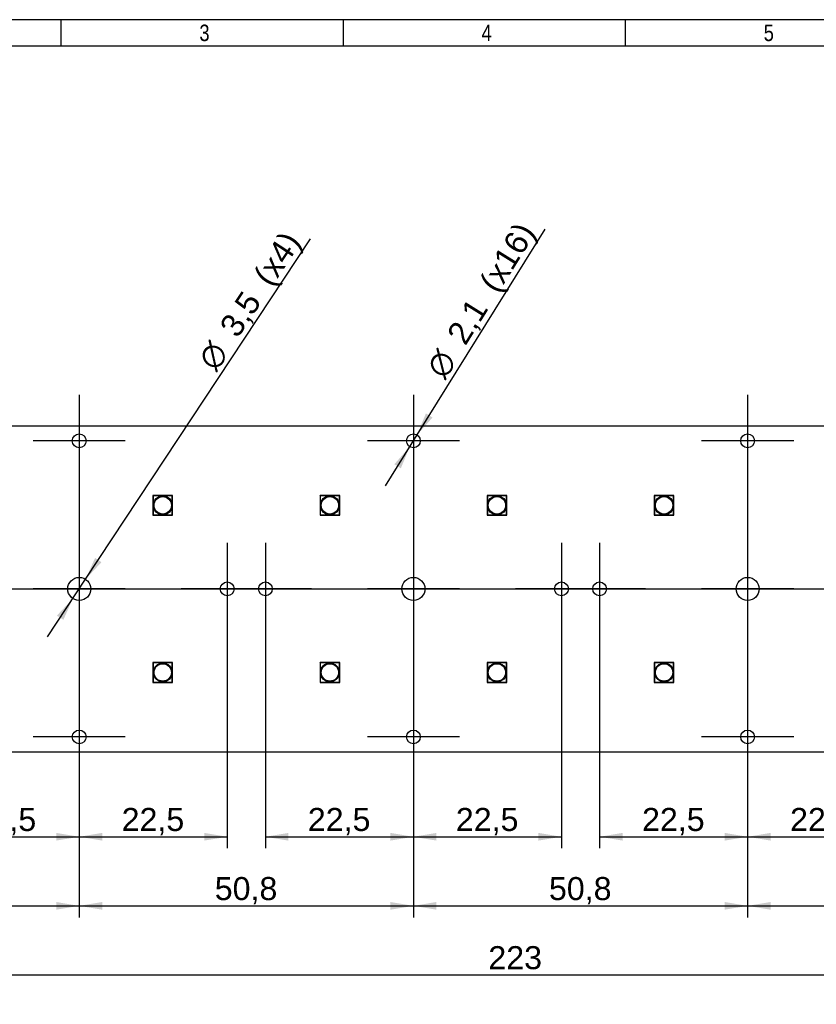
# Model space of a CAD drawing. Header units: millimetres. Extents: x 16 to 406, y 14 to 285.
# Tile 3 of 6: x 99 to 220, y 135 to 285. Entities that reach past the tile are written whole.
import ezdxf
from ezdxf.enums import TextEntityAlignment as Align
from ezdxf.lldxf.tags import DXFTag

# ---------------------------------------------------------------- set-up
doc = ezdxf.new("R2010")
doc.units = ezdxf.units.MM
for name, color, linetype in [('10', 7, 'Continuous'), ('Default', 7, 'Continuous'), ('RECLED_224X50MM_', 7, 'Continuous')]:
    doc.layers.add(name, color=color, linetype=linetype)
doc.styles.add('SEACAD_Arial', font='arial.ttf')
doc.styles.add('SEACAD_Solid_Edge_ANSI1_Symbols', font='semeca1.ttf')
tags = doc.linetypes.add('CENTER2', pattern=[28.575, 19.05, -3.175, 3.175, -3.175]).pattern_tags.tags
tags[10:11] = [DXFTag(74, 4), DXFTag(75, 0), DXFTag(340, '0'), DXFTag(46, 0.0), DXFTag(50, 0.0), DXFTag(44, 0.0), DXFTag(45, 0.0)]
tags[8:9] = [DXFTag(74, 4), DXFTag(75, 0), DXFTag(340, '0'), DXFTag(46, 0.0), DXFTag(50, 0.0), DXFTag(44, 0.0), DXFTag(45, 0.0)]
tags[6:7] = [DXFTag(74, 4), DXFTag(75, 0), DXFTag(340, '0'), DXFTag(46, 0.0), DXFTag(50, 0.0), DXFTag(44, 0.0), DXFTag(45, 0.0)]
tags[4:5] = [DXFTag(74, 4), DXFTag(75, 0), DXFTag(340, '0'), DXFTag(46, 0.0), DXFTag(50, 0.0), DXFTag(44, 0.0), DXFTag(45, 0.0)]
doc.dimstyles.new('ISO', dxfattribs={"dimtxt": 3.5, "dimasz": 3.5, "dimexe": 1.75, "dimexo": 0, "dimgap": 0.875, "dimtad": 1, "dimtxsty": 'SEACAD_Arial', "dimblk1": '_SE_FILLED', "dimblk2": '_SE_FILLED', "dimsah": 1, "dimcen": 1.75, "dimadec": 0, "dimazin": 0, "dimtfac": 0.5, "dimtdec": 3, "dimtmove": 0, "dimatfit": 3, "dimfxl": 1, "dimarcsym": 0})

# ---------------------------------------------------------------- blocks, each defined once
blk = doc.blocks.new('SEANNOT_GROUP1')
at = {"layer": 'Default', "color": 7, "linetype": 'CENTER2'}
for p, q in [((209.78, 227.58), (209.78, 213.58)), ((216.78, 220.58), (202.78, 220.58))]:
    blk.add_line(p, q, dxfattribs=at)
blk = doc.blocks.new('SEANNOT_GROUP2')
at = {"layer": 'Default', "color": 7, "linetype": 'CENTER2'}
for p, q in [((158.98, 227.58), (158.98, 213.58)), ((165.98, 220.58), (151.98, 220.58))]:
    blk.add_line(p, q, dxfattribs=at)
blk = doc.blocks.new('SEANNOT_GROUP3')
at = {"layer": 'Default', "color": 7, "linetype": 'CENTER2'}
for p, q in [((108.18, 227.58), (108.18, 213.58)), ((115.18, 220.58), (101.18, 220.58))]:
    blk.add_line(p, q, dxfattribs=at)
blk = doc.blocks.new('SEANNOT_GROUP5')
at = {"layer": 'Default', "color": 7, "linetype": 'CENTER2'}
for p, q in [((108.18, 205.08), (108.18, 191.08)), ((115.18, 198.08), (101.18, 198.08))]:
    blk.add_line(p, q, dxfattribs=at)
blk = doc.blocks.new('SEANNOT_GROUP6')
at = {"layer": 'Default', "color": 7, "linetype": 'CENTER2'}
for p, q in [((130.68, 205.08), (130.68, 191.08)), ((137.68, 198.08), (123.68, 198.08))]:
    blk.add_line(p, q, dxfattribs=at)
blk = doc.blocks.new('SEANNOT_GROUP7')
at = {"layer": 'Default', "color": 7, "linetype": 'CENTER2'}
for p, q in [((136.48, 205.08), (136.48, 191.08)), ((143.48, 198.08), (129.48, 198.08))]:
    blk.add_line(p, q, dxfattribs=at)
blk = doc.blocks.new('SEANNOT_GROUP8')
at = {"layer": 'Default', "color": 7, "linetype": 'CENTER2'}
for p, q in [((158.98, 205.08), (158.98, 191.08)), ((165.98, 198.08), (151.98, 198.08))]:
    blk.add_line(p, q, dxfattribs=at)
blk = doc.blocks.new('SEANNOT_GROUP9')
at = {"layer": 'Default', "color": 7, "linetype": 'CENTER2'}
for p, q in [((181.48, 205.08), (181.48, 191.08)), ((188.48, 198.08), (174.48, 198.08))]:
    blk.add_line(p, q, dxfattribs=at)
blk = doc.blocks.new('SEANNOT_GROUP10')
at = {"layer": 'Default', "color": 7, "linetype": 'CENTER2'}
for p, q in [((187.28, 205.08), (187.28, 191.08)), ((194.28, 198.08), (180.28, 198.08))]:
    blk.add_line(p, q, dxfattribs=at)
blk = doc.blocks.new('SEANNOT_GROUP11')
at = {"layer": 'Default', "color": 7, "linetype": 'CENTER2'}
for p, q in [((209.78, 205.08), (209.78, 191.08)), ((216.78, 198.08), (202.78, 198.08))]:
    blk.add_line(p, q, dxfattribs=at)
blk = doc.blocks.new('SEANNOT_GROUP17')
at = {"layer": 'Default', "color": 7, "linetype": 'CENTER2'}
for p, q in [((209.78, 182.58), (209.78, 168.58)), ((216.78, 175.58), (202.78, 175.58))]:
    blk.add_line(p, q, dxfattribs=at)
blk = doc.blocks.new('SEANNOT_GROUP18')
at = {"layer": 'Default', "color": 7, "linetype": 'CENTER2'}
for p, q in [((158.98, 182.58), (158.98, 168.58)), ((165.98, 175.58), (151.98, 175.58))]:
    blk.add_line(p, q, dxfattribs=at)
blk = doc.blocks.new('SEANNOT_GROUP19')
at = {"layer": 'Default', "color": 7, "linetype": 'CENTER2'}
for p, q in [((108.18, 182.58), (108.18, 168.58)), ((115.18, 175.58), (101.18, 175.58))]:
    blk.add_line(p, q, dxfattribs=at)
blk = doc.blocks.new('SEANNOT_GROUP20')
at = {"layer": 'Default', "color": 7, "linetype": 'CENTER2'}
blk.add_line((53.19, 198.08), (296.07, 198.08), dxfattribs=at)
blk = doc.blocks.new('SE1')
at = {"layer": 'RECLED_224X50MM_', "color": 7, "linetype": 'Continuous'}
for p, q in [((285.98, 222.83), (62.98, 222.83)), ((119.43, 212.23), (119.38, 212.28)), ((122.38, 212.28), (119.38, 212.28)), ((119.38, 212.28), (119.38, 209.28)), ((122.33, 212.23), (119.43, 212.23)), ((119.43, 212.23), (119.43, 209.33)), ((122.33, 212.23), (122.38, 212.28)), ((122.33, 209.33), (122.33, 212.23)), ((122.38, 209.28), (122.38, 212.28)), ((144.83, 212.23), (144.78, 212.28)), ((147.78, 212.28), (144.78, 212.28)), ((144.78, 212.28), (144.78, 209.28)), ((147.73, 212.23), (144.83, 212.23)), ((144.83, 212.23), (144.83, 209.33)), ((147.73, 212.23), (147.78, 212.28)), ((147.73, 209.33), (147.73, 212.23)), ((147.78, 209.28), (147.78, 212.28)), ((170.23, 212.23), (170.18, 212.28)), ((173.18, 212.28), (170.18, 212.28)), ((170.18, 212.28), (170.18, 209.28)), ((173.13, 212.23), (170.23, 212.23)), ((170.23, 212.23), (170.23, 209.33)), ((173.13, 212.23), (173.18, 212.28)), ((173.13, 209.33), (173.13, 212.23)), ((173.18, 209.28), (173.18, 212.28)), ((195.63, 212.23), (195.58, 212.28)), ((198.58, 212.28), (195.58, 212.28)), ((195.58, 212.28), (195.58, 209.28)), ((198.53, 212.23), (195.63, 212.23)), ((195.63, 212.23), (195.63, 209.33)), ((198.53, 212.23), (198.58, 212.28)), ((198.53, 209.33), (198.53, 212.23)), ((198.58, 209.28), (198.58, 212.28)), ((119.43, 209.33), (119.38, 209.28)), ((119.38, 209.28), (122.38, 209.28)), ((119.43, 209.33), (122.33, 209.33)), ((122.33, 209.33), (122.38, 209.28)), ((144.83, 209.33), (144.78, 209.28)), ((144.78, 209.28), (147.78, 209.28)), ((144.83, 209.33), (147.73, 209.33)), ((147.73, 209.33), (147.78, 209.28)), ((170.23, 209.33), (170.18, 209.28)), ((170.18, 209.28), (173.18, 209.28)), ((170.23, 209.33), (173.13, 209.33)), ((173.13, 209.33), (173.18, 209.28)), ((195.63, 209.33), (195.58, 209.28)), ((195.58, 209.28), (198.58, 209.28)), ((195.63, 209.33), (198.53, 209.33)), ((198.53, 209.33), (198.58, 209.28)), ((119.43, 186.83), (119.38, 186.88)), ((122.38, 186.88), (119.38, 186.88)), ((119.38, 186.88), (119.38, 183.88)), ((122.33, 186.83), (119.43, 186.83)), ((119.43, 186.83), (119.43, 183.93)), ((122.33, 186.83), (122.38, 186.88)), ((122.33, 183.93), (122.33, 186.83)), ((122.38, 183.88), (122.38, 186.88)), ((144.83, 186.83), (144.78, 186.88)), ((147.78, 186.88), (144.78, 186.88)), ((144.78, 186.88), (144.78, 183.88)), ((147.73, 186.83), (144.83, 186.83)), ((144.83, 186.83), (144.83, 183.93)), ((147.73, 186.83), (147.78, 186.88)), ((147.73, 183.93), (147.73, 186.83)), ((147.78, 183.88), (147.78, 186.88)), ((170.23, 186.83), (170.18, 186.88)), ((173.18, 186.88), (170.18, 186.88)), ((170.18, 186.88), (170.18, 183.88)), ((173.13, 186.83), (170.23, 186.83)), ((170.23, 186.83), (170.23, 183.93)), ((173.13, 186.83), (173.18, 186.88)), ((173.13, 183.93), (173.13, 186.83)), ((173.18, 183.88), (173.18, 186.88)), ((195.63, 186.83), (195.58, 186.88)), ((198.58, 186.88), (195.58, 186.88)), ((195.58, 186.88), (195.58, 183.88)), ((198.53, 186.83), (195.63, 186.83)), ((195.63, 186.83), (195.63, 183.93)), ((198.53, 186.83), (198.58, 186.88)), ((198.53, 183.93), (198.53, 186.83)), ((198.58, 183.88), (198.58, 186.88)), ((119.43, 183.93), (119.38, 183.88)), ((119.38, 183.88), (122.38, 183.88)), ((119.43, 183.93), (122.33, 183.93)), ((122.33, 183.93), (122.38, 183.88)), ((144.83, 183.93), (144.78, 183.88)), ((144.78, 183.88), (147.78, 183.88)), ((144.83, 183.93), (147.73, 183.93)), ((147.73, 183.93), (147.78, 183.88)), ((170.23, 183.93), (170.18, 183.88)), ((170.18, 183.88), (173.18, 183.88)), ((170.23, 183.93), (173.13, 183.93)), ((173.13, 183.93), (173.18, 183.88)), ((195.63, 183.93), (195.58, 183.88)), ((195.58, 183.88), (198.58, 183.88)), ((195.63, 183.93), (198.53, 183.93)), ((198.53, 183.93), (198.58, 183.88)), ((62.98, 173.33), (285.98, 173.33))]:
    blk.add_line(p, q, dxfattribs=at)
for centre, radius in [((108.18, 220.58), 1.05), ((158.98, 220.58), 1.05), ((209.78, 220.58), 1.05), ((120.88, 210.78), 1.44), ((120.88, 210.78), 1.32), ((146.28, 210.78), 1.44), ((146.28, 210.78), 1.32), ((171.68, 210.78), 1.44), ((171.68, 210.78), 1.32), ((197.08, 210.78), 1.44), ((197.08, 210.78), 1.32), ((108.18, 198.08), 1.75), ((130.68, 198.08), 1.05), ((136.48, 198.08), 1.05), ((158.98, 198.08), 1.75), ((181.48, 198.08), 1.05), ((187.28, 198.08), 1.05), ((209.78, 198.08), 1.75), ((120.88, 185.38), 1.44), ((120.88, 185.38), 1.32), ((146.28, 185.38), 1.44), ((146.28, 185.38), 1.32), ((171.68, 185.38), 1.44), ((171.68, 185.38), 1.32), ((197.08, 185.38), 1.44), ((197.08, 185.38), 1.32), ((108.18, 175.58), 1.05), ((158.98, 175.58), 1.05), ((209.78, 175.58), 1.05)]:
    blk.add_circle(centre, radius, dxfattribs=at)
blk = doc.blocks.new('DMBLK1')
at = {"layer": 'Default', "linetype": 'Continuous'}
for points in [[(89.18, 159.83), (89.18, 161), (85.68, 160.41)], [(104.68, 159.83), (108.18, 160.41), (104.68, 161)]]:
    blk.add_hatch(color=7, dxfattribs=at).paths.add_polyline_path(points)
at = {"layer": 'Default', "color": 7, "linetype": 'Continuous'}
for p, q in [((108.18, 220.58), (108.18, 158.66)), ((85.68, 198.08), (85.68, 158.66)), ((85.68, 160.41), (108.18, 160.41))]:
    blk.add_line(p, q, dxfattribs=at)
at = {"layer": 'Default', "color": 7, "linetype": 'Continuous', "style": 'SEACAD_Arial'}
blk.add_text('22,5', height=3.5, dxfattribs=at).set_placement((92.13, 164.79), align=Align.TOP_LEFT)
blk = doc.blocks.new('_SE_FILLED')
at = {"color": 0}
blk.add_line((0, 0), (-1, 0), dxfattribs=at)
blk.add_solid([(0, 0), (-1, -0.1665), (-1, 0.1665), (0, 0)], dxfattribs=at)
blk = doc.blocks.new('DMBLK2')
at = {"layer": 'Default', "linetype": 'Continuous'}
for points in [[(111.68, 159.83), (111.68, 161), (108.18, 160.41)], [(127.18, 159.83), (130.68, 160.41), (127.18, 161)]]:
    blk.add_hatch(color=7, dxfattribs=at).paths.add_polyline_path(points)
at = {"layer": 'Default', "color": 7, "linetype": 'Continuous'}
for p, q in [((108.18, 198.08), (108.18, 158.66)), ((130.68, 198.08), (130.68, 158.66)), ((108.18, 160.41), (130.68, 160.41))]:
    blk.add_line(p, q, dxfattribs=at)
at = {"layer": 'Default', "color": 7, "linetype": 'Continuous', "style": 'SEACAD_Arial'}
blk.add_text('22,5', height=3.5, dxfattribs=at).set_placement((114.63, 164.79), align=Align.TOP_LEFT)
blk = doc.blocks.new('DMBLK3')
at = {"layer": 'Default', "linetype": 'Continuous'}
for points in [[(139.98, 159.83), (139.98, 161), (136.48, 160.41)], [(155.48, 159.83), (158.98, 160.41), (155.48, 161)]]:
    blk.add_hatch(color=7, dxfattribs=at).paths.add_polyline_path(points)
at = {"layer": 'Default', "color": 7, "linetype": 'Continuous'}
for p, q in [((158.98, 220.58), (158.98, 158.66)), ((136.48, 198.08), (136.48, 158.66)), ((136.48, 160.41), (158.98, 160.41))]:
    blk.add_line(p, q, dxfattribs=at)
at = {"layer": 'Default', "color": 7, "linetype": 'Continuous', "style": 'SEACAD_Arial'}
blk.add_text('22,5', height=3.5, dxfattribs=at).set_placement((142.93, 164.79), align=Align.TOP_LEFT)
blk = doc.blocks.new('DMBLK4')
at = {"layer": 'Default', "linetype": 'Continuous'}
for points in [[(162.48, 159.83), (162.48, 161), (158.98, 160.41)], [(177.98, 159.83), (181.48, 160.41), (177.98, 161)]]:
    blk.add_hatch(color=7, dxfattribs=at).paths.add_polyline_path(points)
at = {"layer": 'Default', "color": 7, "linetype": 'Continuous'}
for p, q in [((158.98, 198.08), (158.98, 158.66)), ((181.48, 198.08), (181.48, 158.66)), ((158.98, 160.41), (181.48, 160.41))]:
    blk.add_line(p, q, dxfattribs=at)
at = {"layer": 'Default', "color": 7, "linetype": 'Continuous', "style": 'SEACAD_Arial'}
blk.add_text('22,5', height=3.5, dxfattribs=at).set_placement((165.43, 164.79), align=Align.TOP_LEFT)
blk = doc.blocks.new('DMBLK5')
at = {"layer": 'Default', "linetype": 'Continuous'}
for points in [[(190.78, 159.83), (190.78, 161), (187.28, 160.41)], [(206.28, 159.83), (209.78, 160.41), (206.28, 161)]]:
    blk.add_hatch(color=7, dxfattribs=at).paths.add_polyline_path(points)
at = {"layer": 'Default', "color": 7, "linetype": 'Continuous'}
for p, q in [((209.78, 220.58), (209.78, 158.66)), ((187.28, 198.08), (187.28, 158.66)), ((187.28, 160.41), (209.78, 160.41))]:
    blk.add_line(p, q, dxfattribs=at)
at = {"layer": 'Default', "color": 7, "linetype": 'Continuous', "style": 'SEACAD_Arial'}
blk.add_text('22,5', height=3.5, dxfattribs=at).set_placement((193.73, 164.79), align=Align.TOP_LEFT)
blk = doc.blocks.new('DMBLK6')
at = {"layer": 'Default', "linetype": 'Continuous'}
for points in [[(213.28, 159.83), (213.28, 161), (209.78, 160.41)], [(228.78, 159.83), (232.28, 160.41), (228.78, 161)]]:
    blk.add_hatch(color=7, dxfattribs=at).paths.add_polyline_path(points)
at = {"layer": 'Default', "color": 7, "linetype": 'Continuous'}
for p, q in [((209.78, 198.08), (209.78, 158.66)), ((232.28, 198.08), (232.28, 158.66)), ((209.78, 160.41), (232.28, 160.41))]:
    blk.add_line(p, q, dxfattribs=at)
at = {"layer": 'Default', "color": 7, "linetype": 'Continuous', "style": 'SEACAD_Arial'}
blk.add_text('22,5', height=3.5, dxfattribs=at).set_placement((216.23, 164.79), align=Align.TOP_LEFT)
blk = doc.blocks.new('DMBLK11')
at = {"layer": 'Default', "linetype": 'Continuous'}
for points in [[(66.48, 149.33), (66.48, 150.5), (62.98, 149.91)], [(104.68, 149.33), (108.18, 149.91), (104.68, 150.5)]]:
    blk.add_hatch(color=7, dxfattribs=at).paths.add_polyline_path(points)
at = {"layer": 'Default', "color": 7, "linetype": 'Continuous'}
for p, q in [((108.18, 198.08), (108.18, 148.16)), ((62.98, 173.33), (62.98, 148.16)), ((62.98, 149.91), (108.18, 149.91))]:
    blk.add_line(p, q, dxfattribs=at)
at = {"layer": 'Default', "color": 7, "linetype": 'Continuous', "style": 'SEACAD_Arial'}
blk.add_text('45,2', height=3.5, dxfattribs=at).set_placement((80.78, 154.29), align=Align.TOP_LEFT)
blk = doc.blocks.new('DMBLK12')
at = {"layer": 'Default', "linetype": 'Continuous'}
for points in [[(111.68, 149.33), (111.68, 150.5), (108.18, 149.91)], [(155.48, 149.33), (158.98, 149.91), (155.48, 150.5)]]:
    blk.add_hatch(color=7, dxfattribs=at).paths.add_polyline_path(points)
at = {"layer": 'Default', "color": 7, "linetype": 'Continuous'}
for p, q in [((108.18, 198.08), (108.18, 148.16)), ((158.98, 198.08), (158.98, 148.16)), ((108.18, 149.91), (158.98, 149.91))]:
    blk.add_line(p, q, dxfattribs=at)
at = {"layer": 'Default', "color": 7, "linetype": 'Continuous', "style": 'SEACAD_Arial'}
blk.add_text('50,8', height=3.5, dxfattribs=at).set_placement((128.78, 154.29), align=Align.TOP_LEFT)
blk = doc.blocks.new('DMBLK13')
at = {"layer": 'Default', "linetype": 'Continuous'}
for points in [[(162.48, 149.33), (162.48, 150.5), (158.98, 149.91)], [(206.28, 149.33), (209.78, 149.91), (206.28, 150.5)]]:
    blk.add_hatch(color=7, dxfattribs=at).paths.add_polyline_path(points)
at = {"layer": 'Default', "color": 7, "linetype": 'Continuous'}
for p, q in [((158.98, 198.08), (158.98, 148.16)), ((209.78, 198.08), (209.78, 148.16)), ((158.98, 149.91), (209.78, 149.91))]:
    blk.add_line(p, q, dxfattribs=at)
at = {"layer": 'Default', "color": 7, "linetype": 'Continuous', "style": 'SEACAD_Arial'}
blk.add_text('50,8', height=3.5, dxfattribs=at).set_placement((179.58, 154.29), align=Align.TOP_LEFT)
blk = doc.blocks.new('DMBLK14')
at = {"layer": 'Default', "linetype": 'Continuous'}
for points in [[(213.28, 149.33), (213.28, 150.5), (209.78, 149.91)], [(257.08, 149.33), (260.58, 149.91), (257.08, 150.5)]]:
    blk.add_hatch(color=7, dxfattribs=at).paths.add_polyline_path(points)
at = {"layer": 'Default', "color": 7, "linetype": 'Continuous'}
for p, q in [((209.78, 198.08), (209.78, 148.16)), ((260.58, 198.08), (260.58, 148.16)), ((209.78, 149.91), (260.58, 149.91))]:
    blk.add_line(p, q, dxfattribs=at)
at = {"layer": 'Default', "color": 7, "linetype": 'Continuous', "style": 'SEACAD_Arial'}
blk.add_text('50,8', height=3.5, dxfattribs=at).set_placement((230.38, 154.29), align=Align.TOP_LEFT)
blk = doc.blocks.new('DMBLK15')
at = {"layer": 'Default', "linetype": 'Continuous'}
for points in [[(66.48, 138.83), (66.48, 140), (62.98, 139.41)], [(282.48, 138.83), (285.98, 139.41), (282.48, 140)]]:
    blk.add_hatch(color=7, dxfattribs=at).paths.add_polyline_path(points)
at = {"layer": 'Default', "color": 7, "linetype": 'Continuous'}
for p, q in [((62.98, 173.33), (62.98, 137.66)), ((285.98, 173.33), (285.98, 137.66)), ((62.98, 139.41), (285.98, 139.41))]:
    blk.add_line(p, q, dxfattribs=at)
at = {"layer": 'Default', "color": 7, "linetype": 'Continuous', "style": 'SEACAD_Arial'}
blk.add_text('223', height=3.5, dxfattribs=at).set_placement((170.37, 143.79), align=Align.TOP_LEFT)
blk = doc.blocks.new('DMBLK18')
at = {"layer": 'Default', "linetype": 'Continuous'}
for points in [[(110.59, 202.78), (109.14, 199.54), (111.56, 202.14)], [(104.79, 194.02), (105.77, 193.38), (107.21, 196.62)]]:
    blk.add_hatch(color=7, dxfattribs=at).paths.add_polyline_path(points)
at = {"layer": 'Default', "color": 7, "linetype": 'Continuous'}
for p, q in [((109.14, 199.54), (143.36, 251.26)), ((103.35, 190.78), (109.14, 199.54))]:
    blk.add_line(p, q, dxfattribs=at)
for s, style, p in [('(x4)', 'SEACAD_Arial', (134.46, 245.73)), ('3,5', 'SEACAD_Arial', (129.33, 237.98)), ('O', 'SEACAD_Solid_Edge_ANSI1_Symbols', (126.02, 232.98))]:
    blk.add_text(s, height=3.5, rotation=56.5106, dxfattribs=dict(at, style=style)).set_placement(p, align=Align.TOP_LEFT)
blk = doc.blocks.new('DMBLK19')
at = {"layer": 'Default', "linetype": 'Continuous'}
for points in [[(160.88, 224.75), (159.53, 221.47), (161.88, 224.13)], [(156.08, 217.02), (157.07, 216.41), (158.42, 219.69)]]:
    blk.add_hatch(color=7, dxfattribs=at).paths.add_polyline_path(points)
at = {"layer": 'Default', "color": 7, "linetype": 'Continuous'}
for p, q in [((159.53, 221.47), (179, 252.77)), ((154.72, 213.74), (159.53, 221.47))]:
    blk.add_line(p, q, dxfattribs=at)
for s, style, p in [('(x16)', 'SEACAD_Arial', (168.81, 244.67)), ('2,1', 'SEACAD_Arial', (163.9, 236.77)), ('O', 'SEACAD_Solid_Edge_ANSI1_Symbols', (160.73, 231.68))]:
    blk.add_text(s, height=3.5, rotation=58.1119, dxfattribs=dict(at, style=style)).set_placement(p, align=Align.TOP_LEFT)

msp = doc.modelspace()

# ---------------------------------------------------------------- linework, layer by layer
at = {"layer": '10', "color": 7, "linetype": 'Continuous'}
for p, q in [((105.444, 280.578), (105.444, 284.578)), ((148.333, 280.578), (148.333, 284.578)), ((191.222, 280.578), (191.222, 284.578)), ((405.666, 280.578), (19.666, 280.578))]:
    msp.add_line(p, q, dxfattribs=at)
msp.add_lwpolyline([(405.666, 13.577), (405.666, 284.577), (15.666, 284.577), (15.666, 13.577), (405.666, 13.577)], dxfattribs=at)

# ---------------------------------------------------------------- block references
at = {"layer": 'Default'}
for name in ['SEANNOT_GROUP3', 'SEANNOT_GROUP2', 'SEANNOT_GROUP1', 'SE1', 'SEANNOT_GROUP5', 'SEANNOT_GROUP6', 'SEANNOT_GROUP7', 'SEANNOT_GROUP8', 'SEANNOT_GROUP9', 'SEANNOT_GROUP10', 'SEANNOT_GROUP11', 'SEANNOT_GROUP20', 'SEANNOT_GROUP19', 'SEANNOT_GROUP18', 'SEANNOT_GROUP17']:
    msp.add_blockref(name, (0, 0), dxfattribs=at)

# ---------------------------------------------------------------- texts
at = {"layer": '10', "char_height": 2.5, "width": 1.52175, "attachment_point": 1, "style": 'SEACAD_Arial'}
for s, insert in [('{\\farial rounded mt|b0||i0||c0|p34;\\C7;\\H2.50000002;\\W0.8;3}', (126.444, 283.828)), ('{\\farial rounded mt|b0||i0||c0|p34;\\C7;\\H2.50000002;\\W0.8;4}', (169.333, 283.828)), ('{\\farial rounded mt|b0||i0||c0|p34;\\C7;\\H2.50000002;\\W0.8;5}', (212.222, 283.828))]:
    msp.add_mtext(s, dxfattribs=dict(at, insert=insert))

# ---------------------------------------------------------------- dimensions: what is measured, and where the dimension line sits
at = {"layer": 'Default', "color": 7, "linetype": 'Continuous'}
for p1, p2, text, picture, middle in [((158.422, 219.688), (159.531, 221.471), '\\A1;<>  (x16)', 'DMBLK19', (163.799, 228.331)), ((107.211, 196.62), (109.142, 199.539), '\\A1;<>  (x4)', 'DMBLK18', (128.993, 229.542))]:
    dim = msp.add_diameter_dim_2p(p1=p1, p2=p2, text=text, dimstyle='ISO', override={"dimtmove": 1, "dimtolj": 1}, dxfattribs=at)
    dim.commit()
    dim.dimension.update_dxf_attribs({"geometry": picture, "text_midpoint": middle, "dimtype": 163})
for base, p1, p2, picture, middle in [((108.176, 160.412), (85.676, 198.079), (108.176, 220.579), 'DMBLK1', (96.926, 160.412)), ((158.976, 160.412), (136.476, 198.079), (158.976, 220.579), 'DMBLK3', (147.726, 160.412)), ((209.776, 160.412), (187.276, 198.079), (209.776, 220.579), 'DMBLK5', (198.526, 160.412)), ((108.176, 149.912), (62.976, 173.329), (108.176, 198.079), 'DMBLK11', (85.576, 149.912))]:
    dim = msp.add_linear_dim(base=base, p1=p1, p2=p2, text='\\A1;<> ', dimstyle='ISO', dxfattribs=at)
    dim.commit()
    dim.dimension.update_dxf_attribs({"geometry": picture, "text_midpoint": middle, "dimtype": 160})
for base, p1, p2, picture, middle in [((108.176, 160.412), (108.176, 198.079), (130.676, 198.079), 'DMBLK2', (119.426, 160.412)), ((108.176, 149.912), (108.176, 198.079), (158.976, 198.079), 'DMBLK12', (133.576, 149.912)), ((158.976, 160.412), (158.976, 198.079), (181.476, 198.079), 'DMBLK4', (170.226, 160.412)), ((158.976, 149.912), (158.976, 198.079), (209.776, 198.079), 'DMBLK13', (184.376, 149.912)), ((209.776, 160.412), (209.776, 198.079), (232.276, 198.079), 'DMBLK6', (221.026, 160.412)), ((209.776, 149.912), (209.776, 198.079), (260.576, 198.079), 'DMBLK14', (235.176, 149.912)), ((62.976, 139.412), (62.976, 173.329), (285.976, 173.329), 'DMBLK15', (174.476, 139.412))]:
    dim = msp.add_linear_dim(base=base, p1=p1, p2=p2, angle=0, text='\\A1;<> ', dimstyle='ISO', dxfattribs=at)
    dim.commit()
    dim.dimension.update_dxf_attribs({"geometry": picture, "text_midpoint": middle, "dimtype": 161})

doc.saveas('drawing.dxf')
